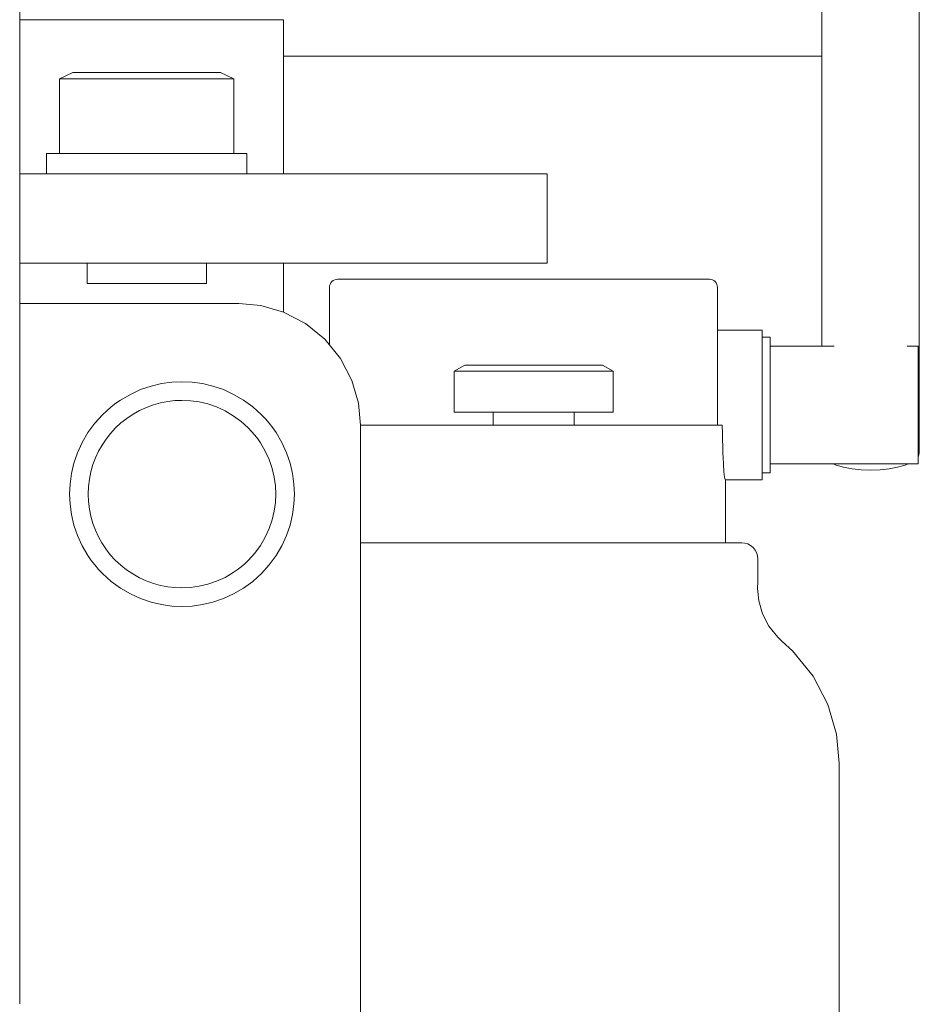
# Model space of a CAD drawing. Header units: millimetres. Extents: x -770 to 800, y -17 to 1108.
# Tile 5 of 12: x -290 to -179, y 556 to 678. Entities that reach past the tile are written whole.
import ezdxf

# ---------------------------------------------------------------- set-up
doc = ezdxf.new("R2010")
doc.units = ezdxf.units.MM
doc.header["$MEASUREMENT"] = 0
doc.layers.add('MATERIAL 1', color=251, linetype='Continuous', true_color=0x505050)
doc.layers.add('MATERIAL 2', color=5, linetype='Continuous', true_color=0x0000ff)

msp = doc.modelspace()

# ---------------------------------------------------------------- linework, layer by layer
at = {"layer": 'MATERIAL 1', "color": 251, "linetype": 'Continuous', "lineweight": 0, "true_color": 0x505050}
for p, q in [((-290, 713.12), (-290, 621.16)), ((-191.13, 673.12), (-257.5, 673.12)), ((-290, 642.62), (-263, 642.62)), ((-263, 642.62), (-260.27, 642.37)), ((-260.27, 642.37), (-257.48, 641.57)), ((-257.48, 641.57), (-254.79, 640.18)), ((-254.79, 640.18), (-252.39, 638.23)), ((-252.39, 638.23), (-250.45, 635.83)), ((-250.45, 635.83), (-249.05, 633.15)), ((-273.81, 632.45), (-272.52, 632.75)), ((-272.52, 632.75), (-271.25, 632.92)), ((-271.25, 632.92), (-270, 632.98)), ((-268.76, 632.92), (-270, 632.98)), ((-267.48, 632.75), (-268.76, 632.92)), ((-266.19, 632.45), (-267.48, 632.75)), ((-249.05, 633.15), (-248.25, 630.35)), ((-277.58, 630.72), (-276.36, 631.43)), ((-276.36, 631.43), (-275.1, 632.01)), ((-275.1, 632.01), (-273.81, 632.45)), ((-264.9, 632.01), (-266.19, 632.45)), ((-263.64, 631.43), (-264.9, 632.01)), ((-262.42, 630.72), (-263.64, 631.43)), ((-278.14, 630.33), (-278.73, 629.88)), ((-278.14, 630.33), (-277.58, 630.72)), ((-273.51, 630.14), (-274.38, 629.82)), ((-272.64, 630.38), (-273.51, 630.14)), ((-271.75, 630.55), (-272.64, 630.38)), ((-270.87, 630.65), (-271.75, 630.55)), ((-270, 630.68), (-270.87, 630.65)), ((-268.96, 630.64), (-270, 630.68)), ((-267.9, 630.49), (-268.96, 630.64)), ((-266.82, 630.24), (-267.9, 630.49)), ((-265.75, 629.87), (-266.82, 630.24)), ((-261.27, 629.88), (-262.42, 630.72)), ((-248.25, 630.35), (-248, 627.62)), ((-279.8, 628.92), (-280.76, 627.86)), ((-279.28, 629.41), (-279.8, 628.92)), ((-278.73, 629.88), (-279.28, 629.41)), ((-276.02, 628.99), (-276.79, 628.47)), ((-275.22, 629.44), (-276.02, 628.99)), ((-274.38, 629.82), (-275.22, 629.44)), ((-264.69, 629.39), (-265.75, 629.87)), ((-263.68, 628.8), (-264.69, 629.39)), ((-260.2, 628.92), (-261.27, 629.88)), ((-259.71, 628.4), (-260.2, 628.92)), ((-280.76, 627.86), (-281.6, 626.71)), ((-277.52, 627.9), (-278.19, 627.28)), ((-276.79, 628.47), (-277.52, 627.9)), ((-262.72, 628.1), (-263.68, 628.8)), ((-261.83, 627.3), (-262.72, 628.1)), ((-259.24, 627.86), (-259.71, 628.4)), ((-258.81, 627.29), (-259.24, 627.86)), ((-259.24, 627.86), (-259.24, 627.86)), ((-259.24, 627.86), (-259.24, 627.86)), ((-281.6, 626.71), (-282.31, 625.49)), ((-278.81, 626.61), (-279.36, 625.9)), ((-278.19, 627.28), (-278.81, 626.61)), ((-261.42, 626.86), (-261.83, 627.3)), ((-261.03, 626.41), (-261.42, 626.86)), ((-258.4, 626.71), (-258.81, 627.29)), ((-257.69, 625.49), (-258.4, 626.71)), ((-248, 627.62), (-248, 484.62)), ((-282.31, 625.49), (-282.88, 624.22)), ((-279.36, 625.9), (-279.85, 625.17)), ((-260.66, 625.94), (-261.03, 626.41)), ((-260.33, 625.45), (-260.66, 625.94)), ((-259.73, 624.43), (-260.33, 625.45)), ((-257.12, 624.22), (-257.69, 625.49)), ((-282.88, 624.22), (-283.32, 622.94)), ((-280.28, 624.41), (-280.65, 623.61)), ((-279.85, 625.17), (-280.28, 624.41)), ((-259.25, 623.38), (-259.73, 624.43)), ((-256.68, 622.94), (-257.12, 624.22)), ((-283.32, 622.94), (-283.63, 621.65)), ((-280.65, 623.61), (-280.97, 622.77)), ((-258.89, 622.3), (-259.25, 623.38)), ((-256.38, 621.65), (-256.68, 622.94)), ((-283.63, 621.65), (-283.8, 620.37)), ((-281.22, 621.89), (-281.41, 620.99)), ((-280.97, 622.77), (-281.22, 621.89)), ((-258.64, 621.23), (-258.89, 622.3)), ((-256.2, 620.37), (-256.38, 621.65)), ((-290, 621.16), (-290, 614.78)), ((-281.41, 620.99), (-281.52, 620.07)), ((-258.49, 620.16), (-258.64, 621.23)), ((-283.8, 620.37), (-283.86, 619.12)), ((-281.52, 620.07), (-281.56, 619.14)), ((-258.44, 619.12), (-258.49, 620.16)), ((-256.14, 619.12), (-256.2, 620.37)), ((-283.86, 619.12), (-283.8, 617.88)), ((-281.56, 619.14), (-281.52, 618.21)), ((-281.52, 618.21), (-281.41, 617.29)), ((-258.64, 617.02), (-258.49, 618.09)), ((-258.49, 618.09), (-258.44, 619.12)), ((-256.2, 617.88), (-256.14, 619.12)), ((-283.8, 617.88), (-283.63, 616.6)), ((-281.41, 617.29), (-281.23, 616.39)), ((-258.89, 615.94), (-258.64, 617.02)), ((-256.38, 616.6), (-256.2, 617.88)), ((-283.63, 616.6), (-283.32, 615.31)), ((-281.23, 616.39), (-280.98, 615.51)), ((-259.25, 614.87), (-258.89, 615.94)), ((-256.68, 615.31), (-256.38, 616.6)), ((-290, 614.78), (-290, 608.47)), ((-283.32, 615.31), (-282.88, 614.02)), ((-280.98, 615.51), (-280.67, 614.67)), ((-280.67, 614.67), (-280.29, 613.87)), ((-259.73, 613.82), (-259.25, 614.87)), ((-257.12, 614.02), (-256.68, 615.31)), ((-282.88, 614.02), (-282.31, 612.76)), ((-280.29, 613.87), (-279.87, 613.11)), ((-279.87, 613.11), (-279.38, 612.37)), ((-260.33, 612.8), (-259.73, 613.82)), ((-257.69, 612.76), (-257.12, 614.02)), ((-282.31, 612.76), (-281.6, 611.54)), ((-279.38, 612.37), (-278.83, 611.66)), ((-261.03, 611.84), (-260.33, 612.8)), ((-258.4, 611.54), (-257.69, 612.76)), ((-281.6, 611.54), (-281.19, 610.96)), ((-281.19, 610.96), (-280.76, 610.39)), ((-278.83, 611.66), (-278.22, 611)), ((-278.22, 611), (-277.55, 610.37)), ((-262.26, 610.54), (-261.83, 610.95)), ((-261.83, 610.95), (-261.03, 611.84)), ((-259.24, 610.39), (-258.4, 611.54)), ((-280.76, 610.39), (-280.29, 609.85)), ((-280.29, 609.85), (-279.8, 609.33)), ((-277.55, 610.37), (-276.82, 609.79)), ((-276.82, 609.79), (-276.05, 609.28)), ((-264.69, 608.86), (-263.68, 609.45)), ((-263.68, 609.45), (-263.19, 609.79)), ((-263.19, 609.79), (-262.72, 610.15)), ((-262.72, 610.15), (-262.26, 610.54)), ((-260.2, 609.33), (-259.24, 610.39)), ((-290, 608.47), (-290, 603.27)), ((-279.8, 609.33), (-278.73, 608.37)), ((-278.73, 608.37), (-277.58, 607.53)), ((-276.05, 609.28), (-275.24, 608.82)), ((-275.24, 608.82), (-274.4, 608.44)), ((-274.4, 608.44), (-273.53, 608.12)), ((-266.82, 608.01), (-265.75, 608.38)), ((-265.75, 608.38), (-264.69, 608.86)), ((-261.83, 607.93), (-261.27, 608.37)), ((-261.27, 608.37), (-260.72, 608.83)), ((-261.27, 608.37), (-261.27, 608.37)), ((-261.27, 608.37), (-261.27, 608.37)), ((-260.72, 608.83), (-260.2, 609.33)), ((-277.58, 607.53), (-276.36, 606.82)), ((-273.53, 608.12), (-272.65, 607.87)), ((-272.65, 607.87), (-271.76, 607.7)), ((-271.76, 607.7), (-270.88, 607.6)), ((-270.88, 607.6), (-270, 607.57)), ((-270, 607.57), (-268.96, 607.61)), ((-268.96, 607.61), (-267.9, 607.76)), ((-267.9, 607.76), (-266.82, 608.01)), ((-263.64, 606.82), (-262.42, 607.53)), ((-262.42, 607.53), (-261.83, 607.93)), ((-276.36, 606.82), (-275.1, 606.24)), ((-275.1, 606.24), (-273.81, 605.8)), ((-266.19, 605.8), (-264.9, 606.24)), ((-264.9, 606.24), (-263.64, 606.82)), ((-273.81, 605.8), (-272.52, 605.5)), ((-272.52, 605.5), (-271.25, 605.32)), ((-271.25, 605.32), (-270, 605.27)), ((-270, 605.27), (-268.76, 605.32)), ((-268.76, 605.32), (-267.48, 605.5)), ((-267.48, 605.5), (-266.19, 605.8)), ((-290, 603.27), (-290, 602.28)), ((-290, 602.28), (-290, 597.23)), ((-290, 597.23), (-290, 596.28)), ((-290, 596.28), (-290, 591.31)), ((-290, 591.31), (-290, 590.52)), ((-290, 590.52), (-290, 585.59)), ((-290, 585.59), (-290, 585.05)), ((-290, 585.05), (-290, 580.19)), ((-290, 580.19), (-290, 579.92)), ((-290, 579.92), (-290, 575.2)), ((-290, 575.2), (-290, 570.92)), ((-290, 570.92), (-290, 570.7)), ((-290, 570.7), (-290, 567.13)), ((-290, 567.13), (-290, 566.75)), ((-290, 566.75), (-290, 563.85)), ((-290, 563.85), (-290, 563.42)), ((-290, 556.28), (-290, 563.42))]:
    msp.add_line(p, q, dxfattribs=at)
at = {"layer": 'MATERIAL 2', "color": 5, "linetype": 'Continuous', "lineweight": 0, "true_color": 0x0000ff}
for p, q in [((-191.13, 662.2), (-191.13, 690.59)), ((-179.13, 683.71), (-179.13, 654.79)), ((-284.59, 677.62), (-290, 677.62)), ((-278.19, 677.62), (-284.59, 677.62)), ((-272.58, 677.62), (-278.19, 677.62)), ((-267.83, 677.62), (-272.58, 677.62)), ((-263.99, 677.62), (-267.83, 677.62)), ((-261.07, 677.62), (-263.99, 677.62)), ((-259.04, 677.62), (-261.07, 677.62)), ((-257.87, 677.62), (-259.04, 677.62)), ((-257.5, 677.62), (-257.87, 677.62)), ((-257.5, 658.62), (-257.5, 677.62)), ((-285.08, 670.32), (-283.44, 671.12)), ((-285.08, 661.12), (-285.08, 670.32)), ((-285.08, 670.32), (-285.04, 670.32)), ((-285.04, 670.32), (-284.9, 670.32)), ((-284.9, 670.32), (-284.67, 670.32)), ((-284.67, 670.32), (-284.33, 670.32)), ((-284.33, 670.32), (-283.88, 670.32)), ((-283.88, 670.32), (-283.33, 670.32)), ((-283.42, 671.12), (-283.44, 671.12)), ((-283.34, 671.12), (-283.42, 671.12)), ((-283.22, 671.12), (-283.34, 671.12)), ((-283.33, 670.32), (-282.68, 670.32)), ((-283.04, 671.12), (-283.22, 671.12)), ((-282.81, 671.12), (-283.04, 671.12)), ((-282.51, 671.12), (-282.81, 671.12)), ((-282.68, 670.32), (-281.94, 670.32)), ((-282.16, 671.12), (-282.51, 671.12)), ((-281.76, 671.12), (-282.16, 671.12)), ((-281.94, 670.32), (-281.53, 670.32)), ((-281.3, 671.12), (-281.76, 671.12)), ((-281.53, 670.32), (-281.11, 670.32)), ((-280.79, 671.12), (-281.3, 671.12)), ((-281.11, 670.32), (-280.67, 670.32)), ((-280.24, 671.12), (-280.79, 671.12)), ((-280.67, 670.32), (-280.22, 670.32)), ((-279.65, 671.12), (-280.24, 671.12)), ((-280.22, 670.32), (-279.27, 670.32)), ((-279.03, 671.12), (-279.65, 671.12)), ((-279.27, 670.32), (-278.29, 670.32)), ((-278.39, 671.12), (-279.03, 671.12)), ((-277.72, 671.12), (-278.39, 671.12)), ((-278.29, 670.32), (-277.3, 670.32)), ((-277.05, 671.12), (-277.72, 671.12)), ((-277.3, 670.32), (-276.3, 670.32)), ((-276.37, 671.12), (-277.05, 671.12)), ((-275.7, 671.12), (-276.37, 671.12)), ((-276.3, 670.32), (-275.31, 670.32)), ((-275.03, 671.12), (-275.7, 671.12)), ((-275.31, 670.32), (-274.34, 670.32)), ((-274.38, 671.12), (-275.03, 671.12)), ((-273.73, 671.12), (-274.38, 671.12)), ((-274.34, 670.32), (-273.38, 670.32)), ((-273.07, 671.12), (-273.73, 671.12)), ((-273.38, 670.32), (-272.39, 670.32)), ((-272.4, 671.12), (-273.07, 671.12)), ((-271.72, 671.12), (-272.4, 671.12)), ((-272.39, 670.32), (-271.39, 670.32)), ((-271.04, 671.12), (-271.72, 671.12)), ((-271.39, 670.32), (-270.39, 670.32)), ((-270.38, 671.12), (-271.04, 671.12)), ((-270.39, 670.32), (-269.41, 670.32)), ((-269.73, 671.12), (-270.38, 671.12)), ((-269.11, 671.12), (-269.73, 671.12)), ((-269.41, 670.32), (-268.46, 670.32)), ((-268.51, 671.12), (-269.11, 671.12)), ((-267.96, 671.12), (-268.51, 671.12)), ((-268.46, 670.32), (-267.57, 670.32)), ((-267.45, 671.12), (-267.96, 671.12)), ((-267.57, 670.32), (-266.75, 670.32)), ((-266.98, 671.12), (-267.45, 671.12)), ((-266.98, 671.12), (-266.53, 671.12)), ((-266.75, 670.32), (-266.36, 670.32)), ((-266.53, 671.12), (-266.13, 671.12)), ((-266.36, 670.32), (-266, 670.32)), ((-266.13, 671.12), (-265.79, 671.12)), ((-266, 670.32), (-265.65, 670.32)), ((-265.79, 671.12), (-265.53, 671.12)), ((-265.12, 670.32), (-265.65, 670.32)), ((-265.53, 671.12), (-265.35, 671.12)), ((-265.35, 671.12), (-265.25, 671.12)), ((-265.25, 671.12), (-265.24, 671.12)), ((-265.24, 671.12), (-263.6, 670.32)), ((-264.65, 670.32), (-265.12, 670.32)), ((-264.25, 670.32), (-264.65, 670.32)), ((-263.94, 670.32), (-264.25, 670.32)), ((-263.72, 670.32), (-263.94, 670.32)), ((-263.61, 670.32), (-263.72, 670.32)), ((-263.6, 670.32), (-263.61, 670.32)), ((-263.6, 670.32), (-263.6, 661.12)), ((-191.13, 643.48), (-191.13, 662.2)), ((-286.7, 658.62), (-286.7, 661.12)), ((-286.7, 661.12), (-286.65, 661.12)), ((-286.65, 661.12), (-286.49, 661.12)), ((-286.49, 661.12), (-286.22, 661.12)), ((-286.22, 661.12), (-285.83, 661.12)), ((-285.83, 661.12), (-285.32, 661.12)), ((-285.32, 661.12), (-284.68, 661.12)), ((-284.68, 661.12), (-283.93, 661.12)), ((-283.93, 661.12), (-283.08, 661.12)), ((-283.08, 661.12), (-282.13, 661.12)), ((-282.13, 661.12), (-281.1, 661.12)), ((-281.1, 661.12), (-280.02, 661.12)), ((-280.02, 661.12), (-278.89, 661.12)), ((-278.89, 661.12), (-277.74, 661.12)), ((-277.74, 661.12), (-276.59, 661.12)), ((-276.59, 661.12), (-275.45, 661.12)), ((-275.45, 661.12), (-274.34, 661.12)), ((-274.34, 661.12), (-273.23, 661.12)), ((-273.23, 661.12), (-272.09, 661.12)), ((-272.09, 661.12), (-270.94, 661.12)), ((-270.94, 661.12), (-269.79, 661.12)), ((-269.79, 661.12), (-268.67, 661.12)), ((-268.67, 661.12), (-267.58, 661.12)), ((-267.58, 661.12), (-266.55, 661.12)), ((-266.55, 661.12), (-265.6, 661.12)), ((-265.6, 661.12), (-264.75, 661.12)), ((-264.75, 661.12), (-264, 661.12)), ((-264, 661.12), (-263.37, 661.12)), ((-263.37, 661.12), (-262.85, 661.12)), ((-262.85, 661.12), (-262.46, 661.12)), ((-262.46, 661.12), (-262.19, 661.12)), ((-262.19, 661.12), (-262.04, 661.12)), ((-262.04, 661.12), (-261.99, 661.12)), ((-261.99, 661.12), (-261.99, 658.62)), ((-281.6, 658.62), (-290, 658.62)), ((-271.21, 658.62), (-281.6, 658.62)), ((-261.61, 658.62), (-271.21, 658.62)), ((-252.96, 658.62), (-261.61, 658.62)), ((-245.38, 658.62), (-252.96, 658.62)), ((-238.96, 658.62), (-245.38, 658.62)), ((-233.78, 658.62), (-238.96, 658.62)), ((-229.83, 658.62), (-233.78, 658.62)), ((-227.09, 658.62), (-229.83, 658.62)), ((-225.51, 658.62), (-227.09, 658.62)), ((-225, 658.62), (-225.51, 658.62)), ((-225, 658.62), (-225, 647.62)), ((-179.13, 654.79), (-179.13, 624.22)), ((-290, 647.62), (-281.6, 647.62)), ((-281.7, 645.1), (-281.7, 647.62)), ((-281.6, 647.62), (-271.21, 647.62)), ((-271.21, 647.62), (-261.61, 647.62)), ((-266.99, 647.62), (-266.99, 645.1)), ((-261.61, 647.62), (-252.96, 647.62)), ((-257.5, 641.58), (-257.5, 647.62)), ((-252.96, 647.62), (-245.38, 647.62)), ((-245.38, 647.62), (-238.96, 647.62)), ((-238.96, 647.62), (-233.78, 647.62)), ((-233.78, 647.62), (-229.83, 647.62)), ((-229.83, 647.62), (-227.09, 647.62)), ((-227.09, 647.62), (-225.51, 647.62)), ((-225.51, 647.62), (-225, 647.62)), ((-281.7, 645.1), (-281.57, 645.1)), ((-281.57, 645.1), (-281.41, 645.1)), ((-281.41, 645.1), (-281.18, 645.1)), ((-281.18, 645.1), (-280.88, 645.1)), ((-280.88, 645.1), (-280.5, 645.1)), ((-280.5, 645.1), (-280.05, 645.1)), ((-280.05, 645.1), (-279.54, 645.1)), ((-279.54, 645.1), (-278.98, 645.1)), ((-278.98, 645.1), (-278.37, 645.1)), ((-278.37, 645.1), (-277.72, 645.1)), ((-277.72, 645.1), (-277.05, 645.1)), ((-277.05, 645.1), (-276.37, 645.1)), ((-276.37, 645.1), (-275.68, 645.1)), ((-275.68, 645.1), (-274.34, 645.1)), ((-274.34, 645.1), (-273, 645.1)), ((-273, 645.1), (-272.32, 645.1)), ((-272.32, 645.1), (-271.63, 645.1)), ((-271.63, 645.1), (-270.96, 645.1)), ((-270.96, 645.1), (-270.32, 645.1)), ((-270.32, 645.1), (-269.71, 645.1)), ((-269.71, 645.1), (-269.14, 645.1)), ((-269.14, 645.1), (-268.63, 645.1)), ((-268.63, 645.1), (-268.18, 645.1)), ((-268.18, 645.1), (-267.81, 645.1)), ((-267.81, 645.1), (-267.5, 645.1)), ((-267.5, 645.1), (-267.27, 645.1)), ((-267.27, 645.1), (-267.11, 645.1)), ((-267.11, 645.1), (-266.99, 645.1)), ((-251.81, 644.62), (-251.8, 644.81)), ((-251.8, 644.81), (-251.74, 644.99)), ((-251.74, 644.99), (-251.65, 645.17)), ((-251.65, 645.17), (-251.52, 645.33)), ((-251.52, 645.33), (-251.36, 645.46)), ((-251.36, 645.46), (-251.18, 645.55)), ((-251.18, 645.55), (-250.99, 645.61)), ((-250.99, 645.61), (-250.81, 645.62)), ((-250.81, 645.62), (-205, 645.62)), ((-205, 645.62), (-204.82, 645.61)), ((-204.82, 645.61), (-204.63, 645.55)), ((-204.63, 645.55), (-204.45, 645.46)), ((-204.45, 645.46), (-204.29, 645.33)), ((-204.29, 645.33), (-204.16, 645.17)), ((-204.16, 645.17), (-204.07, 644.99)), ((-204.07, 644.99), (-204.02, 644.81)), ((-204.02, 644.81), (-204, 644.62)), ((-251.81, 637.52), (-251.81, 644.62)), ((-204, 644.62), (-204, 627.62)), ((-191.13, 637.37), (-191.13, 643.48)), ((-198.5, 639.35), (-204, 639.35)), ((-198.5, 639.35), (-198.5, 639.31)), ((-198.5, 639.31), (-198.5, 639.19)), ((-198.5, 639.19), (-198.5, 638.99)), ((-198.5, 638.99), (-198.5, 638.7)), ((-198.5, 638.7), (-198.5, 638.32)), ((-197.5, 638.47), (-198.5, 638.47)), ((-198.5, 638.32), (-198.5, 637.84)), ((-198.5, 637.84), (-198.5, 637.28)), ((-197.5, 638.44), (-197.5, 638.47)), ((-197.5, 638.33), (-197.5, 638.44)), ((-197.5, 638.15), (-197.5, 638.33)), ((-197.5, 637.89), (-197.5, 638.15)), ((-197.5, 637.54), (-197.5, 637.89)), ((-197.5, 637.11), (-197.5, 637.54)), ((-189.62, 637.37), (-197.5, 637.37)), ((-179.25, 637.37), (-180.64, 637.37)), ((-179.25, 637.35), (-179.25, 637.37)), ((-198.5, 637.28), (-198.5, 636.65)), ((-198.5, 636.65), (-198.5, 635.94)), ((-197.5, 636.61), (-197.5, 637.11)), ((-197.5, 636.03), (-197.5, 636.61)), ((-179.25, 637.25), (-179.25, 637.35)), ((-179.25, 637.09), (-179.25, 637.25)), ((-179.25, 636.87), (-179.25, 637.09)), ((-179.25, 636.56), (-179.25, 636.87)), ((-179.25, 636.19), (-179.25, 636.56)), ((-179.25, 635.75), (-179.25, 636.19)), ((-235.15, 635.02), (-236.46, 634.27)), ((-235.11, 635.02), (-235.15, 635.02)), ((-234.99, 635.02), (-235.11, 635.02)), ((-234.79, 635.02), (-234.99, 635.02)), ((-234.51, 635.02), (-234.79, 635.02)), ((-234.15, 635.02), (-234.51, 635.02)), ((-233.71, 635.02), (-234.15, 635.02)), ((-233.2, 635.02), (-233.71, 635.02)), ((-232.63, 635.02), (-233.2, 635.02)), ((-232.02, 635.02), (-232.63, 635.02)), ((-231.36, 635.02), (-232.02, 635.02)), ((-230.67, 635.02), (-231.36, 635.02)), ((-229.94, 635.02), (-230.67, 635.02)), ((-229.16, 635.02), (-229.94, 635.02)), ((-228.35, 635.02), (-229.16, 635.02)), ((-227.51, 635.02), (-228.35, 635.02)), ((-226.66, 635.02), (-227.51, 635.02)), ((-225.81, 635.02), (-226.66, 635.02)), ((-224.97, 635.02), (-225.81, 635.02)), ((-224.16, 635.02), (-224.97, 635.02)), ((-223.38, 635.02), (-224.16, 635.02)), ((-222.65, 635.02), (-223.38, 635.02)), ((-221.97, 635.02), (-222.65, 635.02)), ((-221.31, 635.02), (-221.97, 635.02)), ((-220.69, 635.02), (-221.31, 635.02)), ((-220.12, 635.02), (-220.69, 635.02)), ((-219.62, 635.02), (-220.12, 635.02)), ((-219.18, 635.02), (-219.62, 635.02)), ((-218.81, 635.02), (-219.18, 635.02)), ((-218.53, 635.02), (-218.81, 635.02)), ((-218.33, 635.02), (-218.53, 635.02)), ((-218.22, 635.02), (-218.33, 635.02)), ((-218.18, 635.02), (-218.22, 635.02)), ((-216.87, 634.27), (-218.18, 635.02)), ((-198.5, 635.94), (-198.5, 635.17)), ((-198.5, 635.17), (-198.5, 634.36)), ((-197.5, 635.39), (-197.5, 636.03)), ((-197.5, 634.69), (-197.5, 635.39)), ((-179.25, 635.25), (-179.25, 635.75)), ((-179.25, 634.69), (-179.25, 635.25)), ((-236.42, 634.27), (-236.46, 634.27)), ((-236.46, 634.27), (-236.46, 629.22)), ((-236.3, 634.27), (-236.42, 634.27)), ((-236.08, 634.27), (-236.3, 634.27)), ((-235.77, 634.27), (-236.08, 634.27)), ((-235.36, 634.27), (-235.77, 634.27)), ((-234.86, 634.27), (-235.36, 634.27)), ((-234.58, 634.27), (-234.86, 634.27)), ((-234.27, 634.27), (-234.58, 634.27)), ((-233.94, 634.27), (-234.27, 634.27)), ((-233.59, 634.27), (-233.94, 634.27)), ((-232.84, 634.27), (-233.59, 634.27)), ((-232.02, 634.27), (-232.84, 634.27)), ((-231.16, 634.27), (-232.02, 634.27)), ((-230.27, 634.27), (-231.16, 634.27)), ((-229.36, 634.27), (-230.27, 634.27)), ((-228.44, 634.27), (-229.36, 634.27)), ((-227.54, 634.27), (-228.44, 634.27)), ((-226.66, 634.27), (-227.54, 634.27)), ((-225.78, 634.27), (-226.66, 634.27)), ((-224.88, 634.27), (-225.78, 634.27)), ((-223.97, 634.27), (-224.88, 634.27)), ((-223.06, 634.27), (-223.97, 634.27)), ((-222.16, 634.27), (-223.06, 634.27)), ((-221.3, 634.27), (-222.16, 634.27)), ((-220.89, 634.27), (-221.3, 634.27)), ((-220.49, 634.27), (-220.89, 634.27)), ((-220.1, 634.27), (-220.49, 634.27)), ((-219.73, 634.27), (-220.1, 634.27)), ((-219.06, 634.27), (-219.73, 634.27)), ((-218.46, 634.27), (-219.06, 634.27)), ((-217.96, 634.27), (-218.46, 634.27)), ((-217.55, 634.27), (-217.96, 634.27)), ((-217.24, 634.27), (-217.55, 634.27)), ((-217.03, 634.27), (-217.24, 634.27)), ((-216.91, 634.27), (-217.03, 634.27)), ((-216.87, 634.27), (-216.91, 634.27)), ((-216.87, 629.22), (-216.87, 634.27)), ((-198.5, 634.36), (-198.5, 633.52)), ((-197.5, 633.96), (-197.5, 634.69)), ((-197.5, 633.2), (-197.5, 633.96)), ((-179.25, 634.09), (-179.25, 634.69)), ((-179.25, 633.45), (-179.25, 634.09)), ((-198.5, 633.52), (-198.5, 632.66)), ((-198.5, 632.66), (-198.5, 631.8)), ((-197.5, 632.42), (-197.5, 633.2)), ((-179.25, 632.79), (-179.25, 633.45)), ((-179.25, 632.12), (-179.25, 632.79)), ((-198.5, 631.8), (-198.5, 630.95)), ((-197.5, 631.64), (-197.5, 632.42)), ((-197.5, 630.87), (-197.5, 631.64)), ((-179.25, 631.44), (-179.25, 632.12)), ((-179.25, 630.78), (-179.25, 631.44)), ((-198.5, 630.95), (-198.5, 630.12)), ((-198.5, 630.12), (-198.5, 629.3)), ((-197.5, 630.12), (-197.5, 630.87)), ((-197.5, 629.37), (-197.5, 630.12)), ((-179.25, 630.12), (-179.25, 630.78)), ((-179.25, 629.47), (-179.25, 630.12)), ((-236.42, 629.22), (-236.46, 629.22)), ((-236.3, 629.22), (-236.42, 629.22)), ((-236.08, 629.22), (-236.3, 629.22)), ((-235.77, 629.22), (-236.08, 629.22)), ((-235.36, 629.22), (-235.77, 629.22)), ((-234.86, 629.22), (-235.36, 629.22)), ((-234.27, 629.22), (-234.86, 629.22)), ((-233.59, 629.22), (-234.27, 629.22)), ((-232.84, 629.22), (-233.59, 629.22)), ((-232.02, 629.22), (-232.84, 629.22)), ((-231.16, 629.22), (-232.02, 629.22)), ((-231.66, 629.22), (-231.66, 627.62)), ((-230.27, 629.22), (-231.16, 629.22)), ((-229.36, 629.22), (-230.27, 629.22)), ((-228.44, 629.22), (-229.36, 629.22)), ((-227.54, 629.22), (-228.44, 629.22)), ((-226.66, 629.22), (-227.54, 629.22)), ((-225.78, 629.22), (-226.66, 629.22)), ((-224.88, 629.22), (-225.78, 629.22)), ((-223.97, 629.22), (-224.88, 629.22)), ((-223.06, 629.22), (-223.97, 629.22)), ((-222.16, 629.22), (-223.06, 629.22)), ((-221.3, 629.22), (-222.16, 629.22)), ((-221.66, 627.62), (-221.66, 629.22)), ((-220.49, 629.22), (-221.3, 629.22)), ((-219.73, 629.22), (-220.49, 629.22)), ((-219.06, 629.22), (-219.73, 629.22)), ((-218.46, 629.22), (-219.06, 629.22)), ((-217.96, 629.22), (-218.46, 629.22)), ((-217.55, 629.22), (-217.96, 629.22)), ((-217.24, 629.22), (-217.55, 629.22)), ((-217.03, 629.22), (-217.24, 629.22)), ((-216.91, 629.22), (-217.03, 629.22)), ((-216.87, 629.22), (-216.91, 629.22)), ((-198.5, 629.3), (-198.5, 628.45)), ((-197.5, 628.6), (-197.5, 629.37)), ((-179.25, 628.81), (-179.25, 629.47)), ((-198.5, 628.45), (-198.5, 627.59)), ((-197.5, 627.83), (-197.5, 628.6)), ((-197.5, 627.05), (-197.5, 627.83)), ((-179.25, 628.13), (-179.25, 628.81)), ((-179.25, 627.46), (-179.25, 628.13)), ((-246.06, 627.62), (-248, 627.62)), ((-235.88, 627.62), (-246.06, 627.62)), ((-226.96, 627.62), (-235.88, 627.62)), ((-219.42, 627.62), (-226.96, 627.62)), ((-213.32, 627.62), (-219.42, 627.62)), ((-208.67, 627.62), (-213.32, 627.62)), ((-205.45, 627.62), (-208.67, 627.62)), ((-204.25, 627.62), (-205.45, 627.62)), ((-204, 627.62), (-204.25, 627.62)), ((-203.59, 627.62), (-204, 627.62)), ((-203.41, 627.62), (-203.59, 627.62)), ((-198.5, 627.59), (-198.5, 626.73)), ((-198.5, 626.73), (-198.5, 625.89)), ((-197.5, 626.29), (-197.5, 627.05)), ((-179.25, 626.79), (-179.25, 627.46)), ((-179.25, 626.16), (-179.25, 626.79)), ((-198.5, 625.89), (-198.5, 625.08)), ((-197.5, 625.56), (-197.5, 626.29)), ((-197.5, 624.86), (-197.5, 625.56)), ((-179.25, 625.55), (-179.25, 626.16)), ((-179.25, 625), (-179.25, 625.55)), ((-198.5, 625.08), (-198.5, 624.31)), ((-198.5, 624.31), (-198.5, 623.6)), ((-197.5, 624.22), (-197.5, 624.86)), ((-197.5, 623.64), (-197.5, 624.22)), ((-179.25, 624.5), (-179.25, 625)), ((-179.25, 624.65), (-179.24, 624.64)), ((-179.25, 624.06), (-179.25, 624.5)), ((-179.25, 623.68), (-179.25, 624.06)), ((-179.24, 624.64), (-179.13, 624.22)), ((-179.13, 624.22), (-179.24, 623.8)), ((-198.5, 623.6), (-198.5, 622.96)), ((-198.5, 622.96), (-198.5, 622.4)), ((-197.5, 623.14), (-197.5, 623.64)), ((-197.5, 622.71), (-197.5, 623.14)), ((-197.5, 622.87), (-179.25, 622.87)), ((-189.37, 622.7), (-189.76, 622.87)), ((-180.5, 622.87), (-180.89, 622.7)), ((-179.24, 623.8), (-179.25, 623.8)), ((-179.25, 623.38), (-179.25, 623.68)), ((-179.25, 623.15), (-179.25, 623.38)), ((-179.25, 623), (-179.25, 623.15)), ((-179.25, 622.9), (-179.25, 623)), ((-179.25, 622.87), (-179.25, 622.9)), ((-198.5, 622.4), (-198.5, 621.93)), ((-198.5, 621.93), (-198.5, 621.55)), ((-198.5, 621.77), (-197.5, 621.77)), ((-197.5, 622.36), (-197.5, 622.71)), ((-197.5, 622.1), (-197.5, 622.36)), ((-197.5, 621.91), (-197.5, 622.1)), ((-197.5, 621.81), (-197.5, 621.91)), ((-197.5, 621.77), (-197.5, 621.81)), ((-188.46, 622.44), (-189.37, 622.7)), ((-187.42, 622.24), (-188.46, 622.44)), ((-186.3, 622.12), (-187.42, 622.24)), ((-185.13, 622.07), (-186.3, 622.12)), ((-183.96, 622.12), (-185.13, 622.07)), ((-182.83, 622.24), (-183.96, 622.12)), ((-181.8, 622.44), (-182.83, 622.24)), ((-180.89, 622.7), (-181.8, 622.44)), ((-203.01, 620.9), (-198.5, 620.9)), ((-203, 620.9), (-203, 613.12)), ((-198.5, 621.55), (-198.5, 621.26)), ((-198.5, 621.26), (-198.5, 621.06)), ((-198.5, 621.06), (-198.5, 620.94)), ((-198.5, 620.94), (-198.5, 620.9)), ((-248, 613.12), (-244.65, 613.12)), ((-244.65, 613.12), (-234.34, 613.12)), ((-234.34, 613.12), (-225.3, 613.12)), ((-225.3, 613.12), (-217.66, 613.12)), ((-217.66, 613.12), (-211.48, 613.12)), ((-211.48, 613.12), (-206.77, 613.12)), ((-206.77, 613.12), (-203.5, 613.12)), ((-203.5, 613.12), (-201.62, 613.12)), ((-201.62, 613.12), (-201.02, 613.12)), ((-201.02, 613.12), (-200.65, 613.09)), ((-200.65, 613.09), (-200.28, 612.98)), ((-200.28, 612.98), (-199.92, 612.8)), ((-199.92, 612.8), (-199.6, 612.54)), ((-199.6, 612.54), (-199.34, 612.22)), ((-199.34, 612.22), (-199.16, 611.86)), ((-199.16, 611.86), (-199.05, 611.49)), ((-199.05, 611.49), (-199.02, 611.12)), ((-199.02, 611.12), (-199.02, 608.33)), ((-199.06, 607.5), (-199.02, 608.33)), ((-198.91, 605.95), (-199.06, 607.5)), ((-198.46, 604.36), (-198.91, 605.95)), ((-197.67, 602.83), (-198.46, 604.36)), ((-196.56, 601.47), (-197.67, 602.83)), ((-196.56, 601.47), (-196.01, 600.97)), ((-194.75, 599.81), (-196.01, 600.97)), ((-194.75, 599.81), (-192.21, 596.68)), ((-192.21, 596.68), (-190.39, 593.18)), ((-190.39, 593.18), (-189.34, 589.53)), ((-189.34, 589.53), (-189.02, 585.97)), ((-189.02, 585.97), (-189.02, 526.28))]:
    msp.add_line(p, q, dxfattribs=at)
at = {"layer": 'MATERIAL 2', "color": 5, "linetype": 'Continuous', "lineweight": 0, "true_color": 0x0000ff, "flags": 128}
msp.add_lwpolyline([(-203.01, 620.9), (-203.01, 620.9), (-203.02, 620.91), (-203.05, 620.94), (-203.08, 621.04), (-203.09, 621.06), (-203.12, 621.23), (-203.13, 621.26), (-203.16, 621.5), (-203.16, 621.55), (-203.2, 621.88), (-203.2, 621.93), (-203.22, 622.2), (-203.23, 622.34), (-203.24, 622.4), (-203.27, 622.89), (-203.27, 622.96), (-203.3, 623.52), (-203.3, 623.6), (-203.33, 624.22), (-203.33, 624.31), (-203.36, 624.99), (-203.36, 625.08), (-203.38, 625.8), (-203.38, 625.89), (-203.39, 626.64), (-203.4, 626.73), (-203.41, 627.49), (-203.41, 627.59), (-203.41, 627.62), (-203.41, 627.62)], dxfattribs=at)

doc.saveas('drawing.dxf')
